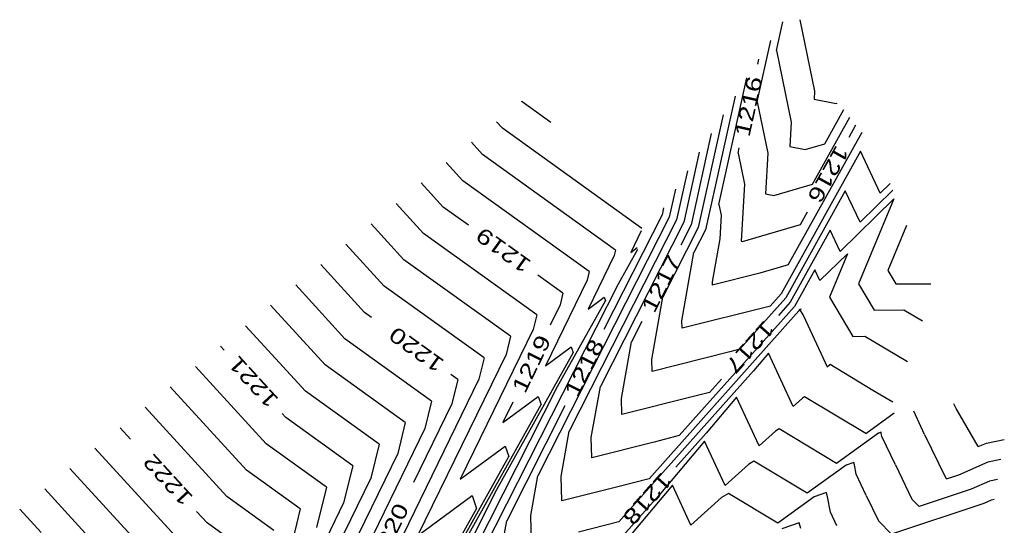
# Model space of a CAD drawing. Header units: feet. Extents: x -19835 to -19507, y 220308 to 220783.
# Tile 48 of 49: x -19690 to -19626, y 220750 to 220783. Entities that reach past the tile are written whole.
import ezdxf

# ---------------------------------------------------------------- set-up
doc = ezdxf.new("R2010")
doc.units = ezdxf.units.FT
doc.header["$LTSCALE"] = 25
doc.header["$MEASUREMENT"] = 0
for name, color, linetype in [('H1_HOEHENLINIEN', 86, 'CONTINUOUS'), ('H1_ZAEHLLIN_TXT', 3, 'CONTINUOUS'), ('H1_ZAEHLLINIEN', 11, 'CONTINUOUS')]:
    doc.layers.add(name, color=color, linetype=linetype)

msp = doc.modelspace()

# ---------------------------------------------------------------- linework, layer by layer
at = {"layer": 'H1_HOEHENLINIEN'}
for p, q in [((-19640.806, 220780.867), (-19640.39, 220782.748)), ((-19639.278, 220782.89), (-19638.307, 220778.206)), ((-19642.059, 220777.514), (-19641.17, 220781.531)), ((-19640.806, 220780.867), (-19639.835, 220776.184)), ((-19644.564, 220770.808), (-19642.729, 220779.098)), ((-19638.307, 220778.206), (-19638.337, 220777.692)), ((-19643.509, 220777.882), (-19645.442, 220769.144)), ((-19642.059, 220777.514), (-19641.363, 220774.161)), ((-19638.337, 220777.692), (-19636.89, 220777.41)), ((-19637.638, 220774.783), (-19636.396, 220777.015)), ((-19636.89, 220777.41), (-19636.84, 220777.424)), ((-19658.729, 220775.796), (-19659.111, 220776.214)), ((-19644.288, 220776.665), (-19645.916, 220769.31)), ((-19638.437, 220772.142), (-19635.999, 220776.52)), ((-19649.605, 220769.235), (-19658.729, 220775.796)), ((-19639.835, 220776.184), (-19639.929, 220774.597)), ((-19640.033, 220766.859), (-19635.207, 220775.53)), ((-19660.016, 220774.075), (-19660.753, 220774.881)), ((-19635.31, 220774.283), (-19640.484, 220764.974)), ((-19639.929, 220774.597), (-19638.934, 220774.403)), ((-19638.934, 220774.403), (-19637.638, 220774.783)), ((-19634.023, 220771.544), (-19635.31, 220774.283)), ((-19651.324, 220767.826), (-19660.016, 220774.075)), ((-19645.848, 220774.233), (-19646.863, 220769.642)), ((-19641.363, 220774.161), (-19641.52, 220771.502)), ((-19661.303, 220772.355), (-19662.394, 220773.547)), ((-19646.627, 220773.016), (-19647.337, 220769.808)), ((-19653.043, 220766.416), (-19661.303, 220772.355)), ((-19647.407, 220771.8), (-19647.811, 220769.975)), ((-19640.977, 220771.397), (-19638.437, 220772.142)), ((-19636.302, 220771.701), (-19640.195, 220764.696)), ((-19635.333, 220769.64), (-19636.302, 220771.701)), ((-19635.333, 220769.64), (-19633.186, 220771.749)), ((-19634.023, 220771.544), (-19633.366, 220772.189)), ((-19641.52, 220771.502), (-19640.977, 220771.397)), ((-19663.877, 220768.914), (-19665.676, 220770.88)), ((-19644.564, 220770.808), (-19644.42, 220770.116)), ((-19647.811, 220769.975), (-19656.403, 220753.054)), ((-19647.337, 220769.808), (-19654.361, 220755.975)), ((-19644.42, 220770.116), (-19644.512, 220768.562)), ((-19665.164, 220767.194), (-19667.317, 220769.547)), ((-19646.863, 220769.642), (-19652.32, 220758.897)), ((-19645.916, 220769.31), (-19648.237, 220764.74)), ((-19645.442, 220769.144), (-19646.195, 220767.662)), ((-19632.306, 220769.439), (-19633.524, 220766.491)), ((-19656.481, 220763.596), (-19663.877, 220768.914)), ((-19649.639, 220769.094), (-19650.332, 220767.675)), ((-19644.512, 220768.562), (-19645.01, 220765.753)), ((-19666.451, 220765.473), (-19668.958, 220768.214)), ((-19651.324, 220767.826), (-19651.409, 220767.476)), ((-19651.138, 220765.621), (-19649.87, 220767.889)), ((-19650.332, 220767.675), (-19649.905, 220767.988)), ((-19658.2, 220762.186), (-19665.164, 220767.194)), ((-19651.409, 220767.476), (-19653.12, 220763.97)), ((-19646.985, 220763.207), (-19646.195, 220767.662)), ((-19636.165, 220767.589), (-19637.955, 220765.831)), ((-19636.165, 220767.589), (-19637.336, 220764.753)), ((-19640.033, 220766.859), (-19641.887, 220766.315)), ((-19653.043, 220766.416), (-19653.179, 220765.858)), ((-19641.887, 220766.315), (-19645.005, 220765.532)), ((-19638.286, 220766.536), (-19639.618, 220764.139)), ((-19637.955, 220765.831), (-19638.286, 220766.536)), ((-19633.524, 220766.491), (-19633.003, 220765.61)), ((-19669.024, 220762.032), (-19672.241, 220765.547)), ((-19659.919, 220760.776), (-19666.451, 220765.473)), ((-19660.486, 220747.21), (-19651.138, 220765.621)), ((-19653.179, 220765.858), (-19655.908, 220760.265)), ((-19645.01, 220765.753), (-19645.005, 220765.532)), ((-19633.003, 220765.61), (-19630.707, 220765.629)), ((-19653.12, 220763.97), (-19652.066, 220764.744)), ((-19652.066, 220764.744), (-19651.979, 220764.498)), ((-19648.96, 220760.662), (-19648.237, 220764.74)), ((-19640.195, 220764.696), (-19643.192, 220761.337)), ((-19640.484, 220764.974), (-19641.21, 220764.16)), ((-19637.336, 220764.753), (-19635.814, 220762.179)), ((-19670.311, 220760.312), (-19673.882, 220764.213)), ((-19655.111, 220758.895), (-19651.979, 220764.498)), ((-19639.618, 220764.139), (-19647.155, 220755.692)), ((-19641.368, 220764.119), (-19646.973, 220762.71)), ((-19641.21, 220764.16), (-19641.368, 220764.119)), ((-19639.197, 220763.994), (-19639.242, 220763.885)), ((-19656.481, 220763.596), (-19656.719, 220762.622)), ((-19639.33, 220763.861), (-19649.137, 220752.869)), ((-19639.278, 220763.953), (-19639.33, 220763.861)), ((-19639.242, 220763.885), (-19639.035, 220763.535)), ((-19639.035, 220763.535), (-19637.482, 220760.186)), ((-19671.598, 220758.591), (-19675.523, 220762.88)), ((-19646.973, 220762.71), (-19646.985, 220763.207)), ((-19663.356, 220757.957), (-19669.024, 220762.032)), ((-19656.719, 220762.622), (-19661.484, 220752.855)), ((-19658.2, 220762.186), (-19658.489, 220761.004)), ((-19635.814, 220762.179), (-19635.026, 220762.186)), ((-19635.026, 220762.186), (-19632.226, 220760.547)), ((-19655.908, 220760.265), (-19654.226, 220761.501)), ((-19654.226, 220761.501), (-19654.088, 220761.108)), ((-19658.489, 220761.004), (-19664.272, 220749.15)), ((-19659.919, 220760.776), (-19660.259, 220759.386)), ((-19659.084, 220752.17), (-19654.088, 220761.108)), ((-19643.844, 220761.17), (-19648.941, 220759.889)), ((-19643.192, 220761.337), (-19643.844, 220761.17)), ((-19641.326, 220761.087), (-19642.295, 220759.935)), ((-19639.71, 220757.601), (-19641.326, 220761.087)), ((-19674.172, 220755.151), (-19678.805, 220760.213)), ((-19665.075, 220756.547), (-19670.311, 220760.312)), ((-19648.941, 220759.889), (-19648.96, 220760.662)), ((-19637.482, 220760.186), (-19637.335, 220760.319)), ((-19637.3, 220760.339), (-19637.335, 220760.319)), ((-19634.493, 220758.648), (-19637.3, 220760.339)), ((-19642.295, 220759.935), (-19651.118, 220750.046)), ((-19675.459, 220753.43), (-19680.446, 220758.88)), ((-19660.259, 220759.386), (-19667.06, 220745.446)), ((-19662.527, 220744.289), (-19655.111, 220758.895)), ((-19652.909, 220755.571), (-19652.32, 220758.897)), ((-19666.794, 220755.137), (-19671.598, 220758.591)), ((-19638.958, 220758.234), (-19639.102, 220758.151)), ((-19634.964, 220755.828), (-19638.958, 220758.234)), ((-19633.199, 220757.891), (-19634.493, 220758.648)), ((-19676.746, 220751.71), (-19682.088, 220757.546)), ((-19663.356, 220757.957), (-19663.798, 220756.149)), ((-19639.102, 220758.151), (-19639.71, 220757.601)), ((-19629.055, 220757.473), (-19629.199, 220757.77)), ((-19634.964, 220755.828), (-19633.096, 220757.175)), ((-19631.112, 220755.776), (-19631.828, 220757.286)), ((-19627.603, 220754.973), (-19629.055, 220757.473)), ((-19665.075, 220756.547), (-19665.568, 220754.531)), ((-19663.798, 220756.149), (-19672.636, 220738.036)), ((-19654.884, 220753.026), (-19654.361, 220755.975)), ((-19647.155, 220755.692), (-19648.796, 220755.272)), ((-19631.112, 220755.776), (-19629.747, 220752.966)), ((-19670.232, 220752.318), (-19674.172, 220755.151)), ((-19666.794, 220755.137), (-19667.338, 220752.913)), ((-19661.484, 220752.855), (-19658.548, 220755.013)), ((-19658.548, 220755.013), (-19658.306, 220754.328)), ((-19652.877, 220754.246), (-19652.909, 220755.571)), ((-19648.796, 220755.272), (-19652.877, 220754.246)), ((-19645.51, 220755.33), (-19648.498, 220751.78)), ((-19644.166, 220752.431), (-19645.51, 220755.33)), ((-19627.603, 220754.973), (-19627.069, 220755.21)), ((-19627.069, 220755.21), (-19625.901, 220755.432)), ((-19679.32, 220748.269), (-19685.37, 220754.88)), ((-19665.568, 220754.531), (-19674.303, 220736.628)), ((-19667.03, 220738.719), (-19658.306, 220754.328)), ((-19642.637, 220753.815), (-19644.166, 220752.431)), ((-19642.276, 220754.024), (-19642.637, 220753.815)), ((-19638.795, 220751.927), (-19642.276, 220754.024)), ((-19636.243, 220753.768), (-19638.795, 220751.927)), ((-19635.748, 220753.942), (-19636.243, 220753.768)), ((-19635.701, 220753.775), (-19635.748, 220753.942)), ((-19635.591, 220753.164), (-19635.701, 220753.775)), ((-19626.969, 220753.964), (-19628.9, 220753.105)), ((-19626.121, 220754.125), (-19626.969, 220753.964)), ((-19680.607, 220746.548), (-19687.011, 220753.546)), ((-19671.951, 220750.908), (-19675.459, 220753.43)), ((-19656.859, 220750.48), (-19656.403, 220753.054)), ((-19654.846, 220751.425), (-19654.884, 220753.026)), ((-19634.937, 220751.786), (-19635.591, 220753.164)), ((-19628.9, 220753.105), (-19629.642, 220752.858)), ((-19667.338, 220752.913), (-19675.223, 220736.752)), ((-19647.602, 220752.451), (-19651.599, 220747.702)), ((-19649.137, 220752.869), (-19651.272, 220752.323)), ((-19646.394, 220749.845), (-19647.602, 220752.451)), ((-19629.747, 220752.966), (-19629.642, 220752.858)), ((-19681.894, 220744.828), (-19688.652, 220752.213)), ((-19670.232, 220752.318), (-19670.878, 220749.677)), ((-19664.569, 220741.367), (-19659.084, 220752.17)), ((-19664.272, 220749.15), (-19660.708, 220751.769)), ((-19660.708, 220751.769), (-19660.415, 220750.937)), ((-19648.498, 220751.78), (-19655.082, 220744.401)), ((-19651.272, 220752.323), (-19654.846, 220751.425)), ((-19643.935, 220751.919), (-19644.404, 220751.646)), ((-19640.71, 220749.976), (-19643.935, 220751.919)), ((-19637.535, 220751.967), (-19638.346, 220751.682)), ((-19637.457, 220751.693), (-19637.535, 220751.967)), ((-19634.937, 220751.786), (-19634.131, 220750.128)), ((-19673.67, 220749.498), (-19676.746, 220751.71)), ((-19644.404, 220751.646), (-19646.394, 220749.845)), ((-19638.346, 220751.682), (-19640.71, 220749.976)), ((-19637.276, 220750.691), (-19637.457, 220751.693)), ((-19627.236, 220751.265), (-19633.275, 220749.252)), ((-19626.768, 220751.473), (-19627.236, 220751.265)), ((-19626.563, 220751.512), (-19626.768, 220751.473)), ((-19671.951, 220750.908), (-19672.647, 220748.059)), ((-19660.415, 220750.937), (-19670.402, 220733.069)), ((-19656.814, 220748.603), (-19656.859, 220750.48)), ((-19636.849, 220749.791), (-19637.276, 220750.691)), ((-19651.118, 220750.046), (-19653.748, 220749.374)), ((-19639.322, 220749.991), (-19640.45, 220749.596)), ((-19639.213, 220749.61), (-19639.322, 220749.991)), ((-19634.131, 220750.128), (-19633.275, 220749.252))]:
    msp.add_line(p, q, dxfattribs=at)
at = {"layer": 'H1_ZAEHLLINIEN'}
for p, q in [((-19642.025, 220779.972), (-19641.949, 220780.315)), ((-19657.442, 220777.516), (-19657.47, 220777.547)), ((-19655.558, 220776.162), (-19657.442, 220777.516)), ((-19636.057, 220775.209), (-19635.603, 220776.025)), ((-19645.068, 220775.449), (-19646.39, 220769.476)), ((-19643.311, 220774.161), (-19643.235, 220774.504)), ((-19643.311, 220774.161), (-19642.892, 220772.138)), ((-19662.59, 220770.635), (-19664.035, 220772.214)), ((-19642.892, 220772.138), (-19643.112, 220768.408)), ((-19633.133, 220771.183), (-19636.644, 220767.735)), ((-19633.133, 220771.183), (-19635.43, 220765.622)), ((-19660.949, 220769.455), (-19662.59, 220770.635)), ((-19648.187, 220770.583), (-19648.284, 220770.141)), ((-19648.284, 220770.141), (-19652.097, 220762.633)), ((-19639.235, 220769.5), (-19638.781, 220770.316)), ((-19646.39, 220769.476), (-19647.066, 220768.144)), ((-19643.021, 220768.39), (-19639.235, 220769.5)), ((-19637.294, 220769.118), (-19639.907, 220764.418)), ((-19636.644, 220767.735), (-19637.294, 220769.118)), ((-19643.112, 220768.408), (-19643.021, 220768.39)), ((-19667.737, 220763.753), (-19670.599, 220766.88)), ((-19654.762, 220765.006), (-19656.402, 220766.186)), ((-19635.43, 220765.622), (-19634.408, 220763.895)), ((-19654.762, 220765.006), (-19654.949, 220764.24)), ((-19654.949, 220764.24), (-19655.595, 220762.916)), ((-19639.907, 220764.418), (-19640.676, 220763.555)), ((-19667.286, 220763.428), (-19667.737, 220763.753)), ((-19634.408, 220763.895), (-19632.462, 220763.911)), ((-19632.462, 220763.911), (-19631.253, 220763.203)), ((-19649.602, 220763.151), (-19650.278, 220761.818)), ((-19676.915, 220761.274), (-19677.164, 220761.547)), ((-19650.934, 220758.117), (-19650.278, 220761.818)), ((-19661.637, 220759.367), (-19662.089, 220759.692)), ((-19661.637, 220759.367), (-19662.028, 220757.767)), ((-19644.404, 220759.377), (-19645.173, 220758.514)), ((-19658.696, 220756.56), (-19656.387, 220758.257)), ((-19656.387, 220758.257), (-19656.197, 220757.718)), ((-19646.32, 220758.221), (-19650.909, 220757.068)), ((-19645.173, 220758.514), (-19646.32, 220758.221)), ((-19643.418, 220758.208), (-19645.397, 220755.858)), ((-19641.938, 220755.016), (-19643.418, 220758.208)), ((-19662.028, 220757.767), (-19664.535, 220752.63)), ((-19663.057, 220745.445), (-19656.197, 220757.718)), ((-19658.05, 220757.883), (-19658.696, 220756.56)), ((-19654.632, 220757.64), (-19658.444, 220750.132)), ((-19650.909, 220757.068), (-19650.934, 220758.117)), ((-19672.885, 220756.871), (-19673.134, 220757.143)), ((-19668.513, 220753.727), (-19672.885, 220756.871)), ((-19683.041, 220755.462), (-19683.729, 220756.213)), ((-19645.397, 220755.858), (-19647.384, 220753.63)), ((-19640.87, 220755.983), (-19641.938, 220755.016)), ((-19640.617, 220756.129), (-19640.87, 220755.983)), ((-19636.879, 220753.877), (-19640.617, 220756.129)), ((-19634.139, 220755.855), (-19636.879, 220753.877)), ((-19633.962, 220755.917), (-19634.139, 220755.855)), ((-19633.944, 220755.857), (-19633.962, 220755.917)), ((-19633.905, 220755.638), (-19633.944, 220755.857)), ((-19633.024, 220753.781), (-19633.905, 220755.638)), ((-19668.513, 220753.727), (-19669.108, 220751.295)), ((-19633.024, 220753.781), (-19631.939, 220751.547)), ((-19626.868, 220752.719), (-19628.068, 220752.185)), ((-19626.342, 220752.819), (-19626.868, 220752.719)), ((-19628.068, 220752.185), (-19631.458, 220751.055)), ((-19669.108, 220751.295), (-19671.398, 220746.602)), ((-19631.939, 220751.547), (-19631.458, 220751.055)), ((-19688.897, 220749.354), (-19690.293, 220750.879)), ((-19678.033, 220749.989), (-19678.72, 220750.74)), ((-19675.389, 220748.088), (-19678.033, 220749.989)), ((-19658.834, 220747.935), (-19658.444, 220750.132))]:
    msp.add_line(p, q, dxfattribs=at)

# ---------------------------------------------------------------- texts
at = {"layer": 'H1_ZAEHLLIN_TXT', "width": 1.333333}
for s, rotation, p in [('1216', 77.5, (-19642.574, 220775.177)), ('1216', 240.9, (-19636.883, 220774.753)), ('1219', 144.3, (-19656.76, 220767.059)), ('1217', 63.1, (-19648.794, 220763.638)), ('1220', 144.3, (-19662.447, 220760.565)), ('1217', 228.3, (-19641.582, 220763.291)), ('1219', 64, (-19657.25, 220758.383)), ('1218', 63.1, (-19653.824, 220758.127)), ('1221', 132.5, (-19673.306, 220758.071)), ('1222', 132.5, (-19678.892, 220751.668)), ('1218', 228.3, (-19648.29, 220753.366)), ('1220', 64, (-19666.541, 220747.378))]:
    msp.add_text(s, height=1, rotation=rotation, dxfattribs=at).set_placement(p)

doc.saveas('drawing.dxf')
